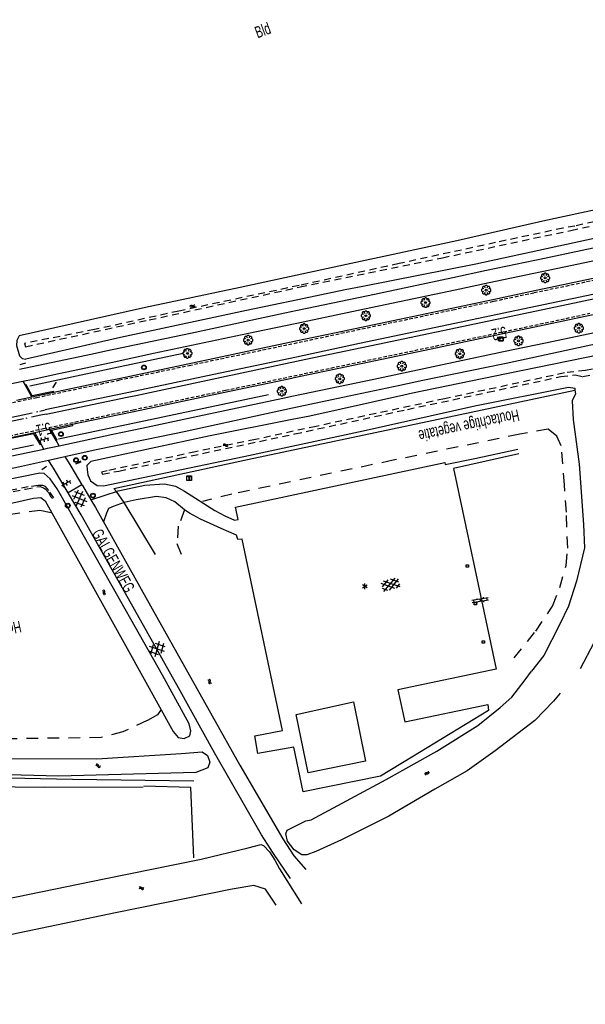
# Model space of a CAD drawing. Extents: x 99796 to 103543, y 406299 to 407646.
# Tile 2 of 85: x 99964 to 100085, y 407274 to 407486. Entities that reach past the tile are written whole.
import ezdxf
from ezdxf.enums import TextEntityAlignment as Align

# ---------------------------------------------------------------- set-up
doc = ezdxf.new("R2010")
doc.units = 0
for name, pattern in [('As', [4.25, 2, -1, 0.25, -1]), ('Cult-sch', [4.5, 2.5, -2]), ('Mi-knt-strp', [1.15, 0.75, -0.4]), ('Slootbodem', [2.5, 1.5, -1])]:
    doc.linetypes.add(name, pattern=pattern)
for name, color, linetype in [('1101', 252, 'CONTINUOUS'), ('1103', 252, 'CONTINUOUS'), ('1104', 252, 'CONTINUOUS'), ('1107', 252, 'CONTINUOUS'), ('1110', 252, 'CONTINUOUS'), ('1201', 252, 'As'), ('1202', 252, 'CONTINUOUS'), ('1207', 252, 'Mi-knt-strp'), ('1307', 252, 'Schrikhek'), ('1404', 252, 'CONTINUOUS'), ('1406', 252, 'Slootbodem'), ('1701', 252, 'CONTINUOUS'), ('2004', 252, 'Hekwerk'), ('2006', 252, 'Heg haag'), ('2010', 252, 'Cult-sch'), ('2201', 252, 'CONTINUOUS'), ('2303', 252, 'CONTINUOUS'), ('2401', 252, 'CONTINUOUS'), ('2701', 252, 'CONTINUOUS'), ('2901', 252, 'CONTINUOUS'), ('3605', 252, 'CONTINUOUS'), ('4401', 252, 'CONTINUOUS'), ('4406', 252, 'CONTINUOUS'), ('4411', 252, 'CONTINUOUS'), ('4413', 252, 'CONTINUOUS'), ('4501', 252, 'CONTINUOUS'), ('4601', 252, 'CONTINUOUS')]:
    doc.layers.add(name, color=color, linetype=linetype)
doc.linetypes.add('Heg haag', pattern='A,4,-1,[4,dgnlstyle.shx,S=0.004016,R=0,X=0,Y=0],-1', length=6)
doc.linetypes.add('Hekwerk', pattern='A,4,-1,[1,dgnlstyle.shx,S=0.004,R=0,X=0,Y=0],-1', length=6)
doc.linetypes.add('Schrikhek', pattern='A,1.5,-0.5,[3,dgnlstyle.shx,S=0.004,R=0,X=0,Y=0],-0.5', length=2.5)

# ---------------------------------------------------------------- blocks, each defined once
blk = doc.blocks.new('WATERSYMBOOL', base_point=(97503.821083, 403517.176353))
at = {"layer": '4601'}
for points in [[(97503.321083, 403517.326353, 0), (97503.383583, 403517.388853, 0), (97503.508583, 403517.451353, 0), (97503.633583, 403517.451353, 0), (97503.758583, 403517.388853, 0), (97503.821083, 403517.326353, 0), (97503.883583, 403517.263853, 0), (97504.008583, 403517.201353, 0), (97504.133583, 403517.201353, 0), (97504.258583, 403517.263853, 0), (97504.321083, 403517.326353, 0)], [(97503.321083, 403517.026353, 0), (97503.383583, 403517.088853, 0), (97503.508583, 403517.151353, 0), (97503.633583, 403517.151353, 0), (97503.758583, 403517.088853, 0), (97503.821083, 403517.026353, 0), (97503.883583, 403516.963853, 0), (97504.008583, 403516.901353, 0), (97504.133583, 403516.901353, 0), (97504.258583, 403516.963853, 0), (97504.321083, 403517.026353, 0)]]:
    blk.add_polyline3d(points, dxfattribs=at)
blk = doc.blocks.new('IMG-INFORMATIEBORD', base_point=(97500.879966, 403507.602474))
at = {"layer": '2303'}
for points in [[(97500.379966, 403508.102474, 0), (97501.379966, 403508.102474, 0), (97501.379966, 403507.102474, 0), (97500.379966, 403507.102474, 0)], [(97500.779966, 403507.202474, 0), (97500.979966, 403507.202474, 0), (97500.979966, 403507.222474, 0), (97500.929966, 403507.222474, 0), (97500.929966, 403507.802474, 0), (97500.779966, 403507.802474, 0), (97500.779966, 403507.782474, 0), (97500.829966, 403507.782474, 0), (97500.829966, 403507.222474, 0), (97500.779966, 403507.222474, 0)], [(97500.779966, 403507.202474, 0), (97500.979966, 403507.202474, 0), (97500.979966, 403507.222474, 0), (97500.929966, 403507.222474, 0), (97500.929966, 403507.802474, 0), (97500.779966, 403507.802474, 0), (97500.779966, 403507.782474, 0), (97500.829966, 403507.782474, 0), (97500.829966, 403507.222474, 0), (97500.779966, 403507.222474, 0)]]:
    blk.add_polyline3d(points, close=True, dxfattribs=at)
for points in [[(97500.416612, 403507.165485, 0), (97500.416612, 403508.044589, 0)], [(97500.416612, 403507.165485, 0), (97500.416612, 403508.044589, 0)], [(97500.438212, 403508.066188, 0), (97501.317777, 403508.066188, 0)], [(97500.438212, 403508.066188, 0), (97501.317777, 403508.066188, 0)], [(97501.339377, 403508.044589, 0), (97501.339377, 403507.165485, 0)], [(97501.339377, 403508.044589, 0), (97501.339377, 403507.165485, 0)], [(97501.317777, 403507.143885, 0), (97500.438212, 403507.143885, 0)], [(97501.317777, 403507.143885, 0), (97500.438212, 403507.143885, 0)]]:
    blk.add_polyline3d(points, dxfattribs=at)
blk.add_circle((97500.879966, 403507.902474), 0.06, dxfattribs=at)
blk.add_circle((97500.879966, 403507.902474), 0.06, dxfattribs=at)
for centre, start, end in [((97500.438212, 403508.044589), 90, 180), ((97500.438212, 403508.044589), 90, 180), ((97501.317777, 403508.044589), 0, 90), ((97501.317777, 403508.044589), 0, 90), ((97500.438212, 403507.165485), 180, 270), ((97500.438212, 403507.165485), 180, 270), ((97501.317777, 403507.165485), 270, 0), ((97501.317777, 403507.165485), 270, 0)]:
    blk.add_arc(centre, 0.0216, start, end, dxfattribs=at)
blk = doc.blocks.new('LICHTMAST', base_point=(106423.199838, 404577.892233))
at = {"layer": '2701'}
for points in [[(106422.680222, 404577.592233, 0), (106423.719453, 404578.192234, 0)], [(106423.719453, 404577.592234, 0), (106422.680222, 404578.192233, 0)], [(106423.199838, 404577.292233, 0), (106423.199838, 404578.492233, 0)]]:
    blk.add_polyline3d(points, dxfattribs=at)
blk = doc.blocks.new('VERKEERSBORD', base_point=(97503.821083, 403507.602474))
at = {"layer": '2401'}
for radius in [0.5, 0.5, 0.4, 0.4]:
    blk.add_circle((97503.821083, 403507.602474), radius, dxfattribs=at)
blk = doc.blocks.new('GV4', base_point=(106423.199838, 404577.892233))
at = {"layer": '4401'}
for points in [[(106423.199838, 404577.923483, 0), (106423.293588, 404577.985983, 0)], [(106423.199838, 404577.829733, 0), (106423.449838, 404577.985983, 0)], [(106423.199838, 404577.985983, 0), (106423.512338, 404577.798483, 0)], [(106423.262338, 404577.798483, 0), (106423.574838, 404577.985983, 0)], [(106423.324838, 404577.985983, 0), (106423.574838, 404577.829733, 0)], [(106423.481088, 404577.985983, 0), (106423.574838, 404577.923483, 0)], [(106423.199838, 404577.892233, 0), (106423.356088, 404577.798483, 0)], [(106423.418588, 404577.798483, 0), (106423.574838, 404577.892233, 0)]]:
    blk.add_polyline3d(points, dxfattribs=at)
blk = doc.blocks.new('GV6', base_point=(97503.821083, 403517.176353))
at = {"layer": '4411'}
for points in [[(97503.821083, 403517.145103, 0), (97503.977333, 403517.270103, 0)], [(97503.821083, 403517.207603, 0), (97503.977333, 403517.082603, 0)], [(97503.883583, 403517.082603, 0), (97504.133583, 403517.270103, 0)], [(97503.883583, 403517.270103, 0), (97504.133583, 403517.082603, 0)], [(97504.039833, 403517.270103, 0), (97504.196083, 403517.145103, 0)], [(97504.039833, 403517.082603, 0), (97504.196083, 403517.207603, 0)]]:
    blk.add_polyline3d(points, dxfattribs=at)
blk = doc.blocks.new('OV6', base_point=(97503.821083, 403517.176353))
at = {"layer": '4413'}
for points in [[(97503.852333, 403517.176353, 0), (97503.852333, 403517.207603, 0)], [(97503.977333, 403517.176353, 0), (97503.977333, 403517.207603, 0)], [(97504.102333, 403517.176353, 0), (97504.102333, 403517.207603, 0)], [(97503.821083, 403517.176353, 0), (97504.133583, 403517.176353, 0)], [(97503.914833, 403517.176353, 0), (97503.914833, 403517.145103, 0)], [(97504.039833, 403517.176353, 0), (97504.039833, 403517.145103, 0)]]:
    blk.add_polyline3d(points, dxfattribs=at)
blk = doc.blocks.new('STRAATKOLK', base_point=(97500.879966, 403507.602474))
at = {"layer": '3605'}
blk.add_polyline3d([(97500.629966, 403507.352474, 0), (97500.629966, 403507.852474, 0), (97501.129966, 403507.852474, 0), (97501.129966, 403507.352474, 0)], close=True, dxfattribs=at)
blk = doc.blocks.new('OV2', base_point=(97503.821083, 403517.176353))
at = {"layer": '4406'}
for points in [[(97503.852333, 403517.020103, 0), (97503.852333, 403517.332603, 0)], [(97503.914833, 403517.301353, 0), (97503.852333, 403517.301353, 0)], [(97503.914833, 403517.020103, 0), (97503.914833, 403517.332603, 0)], [(97503.821083, 403517.238853, 0), (97503.852333, 403517.238853, 0)], [(97503.914833, 403517.176353, 0), (97503.852333, 403517.176353, 0)], [(97503.946083, 403517.238853, 0), (97503.914833, 403517.238853, 0)], [(97503.821083, 403517.113853, 0), (97503.852333, 403517.113853, 0)], [(97503.914833, 403517.051353, 0), (97503.852333, 403517.051353, 0)], [(97503.946083, 403517.113853, 0), (97503.914833, 403517.113853, 0)]]:
    blk.add_polyline3d(points, dxfattribs=at)
blk = doc.blocks.new('BOOM', base_point=(97503.821083, 403507.602474))
at = {"layer": '2901'}
for points in [[(97503.321083, 403507.852474, 0), (97503.071083, 403507.977474, 0), (97502.821083, 403507.727474, 0), (97502.821083, 403507.477474, 0), (97503.071083, 403507.227474, 0), (97503.321083, 403507.352474, 0)], [(97503.491578, 403508.39797, 0), (97503.202364, 403508.39797, 0), (97503.025588, 403508.221193, 0), (97503.025588, 403507.931979, 0)], [(97504.071083, 403508.102474, 0), (97504.196083, 403508.352474, 0), (97503.946083, 403508.602474, 0), (97503.696083, 403508.602474, 0), (97503.446083, 403508.352474, 0), (97503.571083, 403508.102474, 0)], [(97504.616578, 403507.931979, 0), (97504.616578, 403508.221193, 0), (97504.439801, 403508.39797, 0), (97504.150588, 403508.39797, 0)], [(97504.321083, 403507.352474, 0), (97504.571083, 403507.227474, 0), (97504.821083, 403507.477474, 0), (97504.821083, 403507.727474, 0), (97504.571083, 403507.977474, 0), (97504.321083, 403507.852474, 0)], [(97503.025588, 403507.27297, 0), (97503.025588, 403506.983756, 0), (97503.202364, 403506.806979, 0), (97503.491578, 403506.806979, 0)], [(97503.571083, 403507.102474, 0), (97503.446083, 403506.852474, 0), (97503.696083, 403506.602474, 0), (97503.946083, 403506.602474, 0), (97504.196083, 403506.852474, 0), (97504.071083, 403507.102474, 0)], [(97504.150588, 403506.806979, 0), (97504.439801, 403506.806979, 0), (97504.616578, 403506.983756, 0), (97504.616578, 403507.27297, 0)]]:
    blk.add_polyline3d(points, dxfattribs=at)
blk.add_circle((97503.821083, 403507.602474), 0.2, dxfattribs=at)
blk.add_circle((97503.821083, 403507.602474), 0.2, dxfattribs=at)
blk = doc.blocks.new('HECTOMETERPAAL', base_point=(97500.879966, 403507.602474))
at = {"layer": '2201'}
blk.add_polyline3d([(97501.379966, 403508.002474, 0), (97501.379966, 403507.202474, 0), (97500.379966, 403507.202474, 0), (97500.379966, 403508.002474, 0)], close=True, dxfattribs=at)
blk.add_polyline3d([(97501.379966, 403508.002474, 0), (97501.379966, 403507.202474, 0), (97500.379966, 403507.202474, 0), (97500.379966, 403508.002474, 0)], close=True, dxfattribs=at)
for points in [[(97500.387999, 403507.279814, 0), (97500.387999, 403507.920491, 0)], [(97500.387999, 403507.920491, 0), (97500.387999, 403507.279814, 0)], [(97500.407999, 403507.279814, 0), (97500.407999, 403507.820491, 0)], [(97500.407999, 403507.279814, 0), (97500.407999, 403507.820491, 0)], [(97500.437999, 403507.679814, 0), (97500.437999, 403507.820491, 0)], [(97500.437999, 403507.679814, 0), (97500.437999, 403507.820491, 0)], [(97500.437999, 403507.820491, 0), (97500.437999, 403507.679814, 0)], [(97500.459598, 403507.99209, 0), (97500.979966, 403507.99209, 0), (97501.298012, 403507.99209, 0)], [(97501.298012, 403507.99209, 0), (97500.979966, 403507.99209, 0), (97500.459598, 403507.99209, 0)], [(97500.459598, 403507.87209, 0), (97501.298012, 403507.87209, 0)], [(97500.459598, 403507.87209, 0), (97501.298012, 403507.87209, 0)], [(97500.459598, 403507.84209, 0), (97500.798012, 403507.84209, 0)], [(97500.459598, 403507.84209, 0), (97500.798012, 403507.84209, 0)], [(97500.798012, 403507.84209, 0), (97500.459598, 403507.84209, 0)], [(97500.798012, 403507.658214, 0), (97500.459598, 403507.658214, 0)], [(97500.798012, 403507.658214, 0), (97500.459598, 403507.658214, 0)], [(97500.459598, 403507.658214, 0), (97500.798012, 403507.658214, 0)], [(97500.819612, 403507.820491, 0), (97500.819612, 403507.679814, 0)], [(97500.819612, 403507.820491, 0), (97500.819612, 403507.679814, 0)], [(97500.819612, 403507.679814, 0), (97500.819612, 403507.820491, 0)], [(97501.349612, 403507.820491, 0), (97501.349612, 403507.279814, 0)], [(97501.349612, 403507.820491, 0), (97501.349612, 403507.279814, 0)], [(97501.369612, 403507.920491, 0), (97501.369612, 403507.279814, 0)], [(97501.369612, 403507.279814, 0), (97501.369612, 403507.920491, 0)], [(97501.298012, 403507.228214, 0), (97500.979966, 403507.228214, 0), (97500.459598, 403507.228214, 0)], [(97501.298012, 403507.228214, 0), (97500.979966, 403507.228214, 0), (97500.459598, 403507.228214, 0)], [(97501.298012, 403507.208214, 0), (97500.979966, 403507.208214, 0), (97500.459598, 403507.208214, 0)], [(97500.459598, 403507.208214, 0), (97500.979966, 403507.208214, 0), (97501.298012, 403507.208214, 0)]]:
    blk.add_polyline3d(points, dxfattribs=at)
for centre, radius, start, end in [((97500.459598, 403507.920491), 0.0716, 90, 180), ((97500.459598, 403507.920491), 0.0716, 90, 180), ((97500.459598, 403507.820491), 0.0516, 90, 180), ((97500.459598, 403507.820491), 0.0516, 90, 180), ((97500.459598, 403507.820491), 0.0216, 90, 180), ((97500.459598, 403507.820491), 0.0216, 90, 180), ((97500.459598, 403507.820491), 0.0216, 90, 180), ((97500.459598, 403507.679814), 0.0216, 180.000004, 270), ((97500.459598, 403507.679814), 0.0216, 180.000004, 270), ((97500.459598, 403507.679814), 0.0216, 180.000004, 270), ((97500.798012, 403507.820491), 0.0216, 0, 90), ((97500.798012, 403507.820491), 0.0216, 0, 90), ((97500.798012, 403507.820491), 0.0216, 0, 90), ((97500.798012, 403507.679814), 0.0216, 270.000004, 0), ((97500.798012, 403507.679814), 0.0216, 270.000004, 0), ((97500.798012, 403507.679814), 0.0216, 270.000004, 0), ((97501.298012, 403507.920491), 0.0716, 0, 90), ((97501.298012, 403507.920491), 0.0716, 0, 90), ((97501.298012, 403507.820491), 0.0516, 0, 90), ((97501.298012, 403507.820491), 0.0516, 0, 90), ((97500.459598, 403507.279814), 0.0716, 180, 270), ((97500.459598, 403507.279814), 0.0716, 180, 270), ((97500.459598, 403507.279814), 0.0516, 180, 270), ((97500.459598, 403507.279814), 0.0516, 180, 270), ((97501.298012, 403507.279814), 0.0716, 270, 0), ((97501.298012, 403507.279814), 0.0516, 270.000003, 0), ((97501.298012, 403507.279814), 0.0516, 270.000003, 0), ((97501.298012, 403507.279814), 0.0716, 270, 0)]:
    blk.add_arc(centre, radius, start, end, dxfattribs=at)

msp = doc.modelspace()

# ---------------------------------------------------------------- linework, layer by layer
at = {"layer": '1101'}
for points in [[(100110.07767, 407434.877512, 0.198233), (100105.437543, 407433.892378, 0.213501), (100092.226919, 407431.118899, 0.234301), (100073.943567, 407427.228578, 0.301901), (100065.615345, 407425.481894, 0.335876)], [(100067.171278, 407418.088422, 0.367515), (100068.237167, 407418.315821, 0.364201), (100088.146608, 407422.541418, 0.306701), (100102.589186, 407425.564119, 0.319201), (100112.775248, 407427.712842, 0.336046)], [(100065.615345, 407425.481894, 0.335876), (100060.559716, 407424.421572, 0.356501), (100045.585539, 407421.28376, 0.379901), (100031.660032, 407418.291235, 0.333101), (100023.380934, 407416.571148, 0.330299), (100016.293582, 407415.098661, 0.327901), (100001.207273, 407411.902734, 0.333101), (99985.35754, 407408.532706, 0.35328), (99982.828181, 407407.994905, 0.356501), (99971.431401, 407405.5608, 0.333314)], [(99975.425657, 407398.753577, 0.421068), (99977.119919, 407399.114558, 0.429201), (99988.621032, 407401.539509, 0.391897), (99993.305933, 407402.527296, 0.376701), (100007.802527, 407405.561918, 0.331701), (100022.502523, 407408.669555, 0.309201), (100022.989287, 407408.7725, 0.305759), (100037.353393, 407411.810347, 0.204201), (100053.763297, 407415.227928, 0.409201), (100067.171278, 407418.088422, 0.367515)], [(99964.78213, 407408.018747, 0.088327), (99965.279456, 407407.128775, 0.148808)], [(99965.279456, 407407.128775, 0.148808), (99966.717791, 407404.553854, 0.323723)], [(99971.431401, 407405.5608, 0.333314), (99967.747946, 407404.773921, 0.325819)], [(99966.717791, 407404.553854, 0.323723), (99963.392224, 407403.843441, 0.316956)], [(99967.747946, 407404.773921, 0.325819), (99966.717791, 407404.553854, 0.323723)], [(99970.514979, 407397.70677, 0.397495), (99975.425657, 407398.753577, 0.421068)], [(99962.537643, 407396.00692, 0.359201), (99967.341032, 407397.03063, 0.382258)], [(99967.341032, 407397.03063, 0.382258), (99969.295518, 407397.446991, 0.391641)], [(99968.727212, 407394.459435, 0.168299), (99967.341032, 407397.03063, 0.382258)], [(99969.295518, 407397.446991, 0.391641), (99970.514979, 407397.70677, 0.397495)], [(99971.927982, 407395.270431, 0.186332), (99970.514979, 407397.70677, 0.397495)], [(99969.284888, 407393.425667, 0.082274), (99968.727212, 407394.459435, 0.168299)], [(99972.584378, 407394.138315, 0.088224), (99971.927982, 407395.270431, 0.186332)], [(99971.547872, 407388.988591, 0.089366), (99970.30301, 407391.075754, 0.139921)], [(99973.825645, 407391.856575, 0.146436), (99975.059249, 407389.794023, 0.085257)], [(99974.508902, 407384.024062, -0.030886), (99971.547872, 407388.988591, 0.089366)], [(99975.059249, 407389.794023, 0.085257), (99977.47694, 407385.751714, -0.034647)], [(100022.20301, 407301.245966, 0.034), (100018.566009, 407306.652852, 0.016), (100016.004127, 407310.659029, -0.067), (100005.926099, 407328.223028, -0.028), (99998.183083, 407342.164182, -0.067), (99988.116976, 407360.158824, -0.109), (99977.318849, 407379.31315, -0.145), (99974.56884, 407383.923569, -0.03332), (99974.508902, 407384.024062, -0.030886)], [(99977.47694, 407385.751714, -0.034647), (99977.571052, 407385.594362, -0.039314), (99979.395326, 407382.544094, -0.129795)], [(99979.395326, 407382.544094, -0.129795), (99980.356824, 407380.891183, -0.157), (99993.571918, 407357.342877, -0.094), (100011.357944, 407325.601169, 0.034), (100020.60486, 407309.792899, 0.061), (100022.958871, 407306.129822, 0.037), (100025.505852, 407303.1969, 0.034)]]:
    msp.add_polyline3d(points, dxfattribs=at)
at = {"layer": '1103'}
msp.add_polyline3d([(99977.47694, 407385.751714, -0.034647), (99974.508902, 407384.024062, -0.030886)], dxfattribs=at)
at = {"layer": '1104'}
for points in [[(100162.037953, 407452.389663, -0.047088), (100159.257185, 407451.813259, -0.043299), (100143.038389, 407448.384502, -0.049899), (100129.947346, 407445.625552, 0.055701), (100113.395881, 407442.128622, 0.075501), (100092.8781, 407437.789031, 0.072201), (100076.689478, 407434.37592, 0.062301), (100064.297665, 407431.743236, 0.064384)], [(100064.836589, 407429.182381, 0.101168), (100080.953073, 407432.568037, 0.064), (100104.091969, 407437.396013, 0.112), (100108.761112, 407438.374242, 0.108849)], [(100068.476579, 407411.885905, 0.15228), (100086.641964, 407415.82472, 0.154401), (100102.207344, 407419.067213, 0.147801), (100123.055559, 407423.512229, 0.141201), (100142.487418, 407427.595147, 0.108201), (100158.795249, 407431.06898, 0.095001), (100166.201799, 407432.62328, 0.097868)], [(100064.297665, 407431.743236, 0.064384), (100057.054218, 407430.20434, 0.065601), (100038.914662, 407426.338234, 0.108501), (100038.525997, 407426.257398, 0.108287)], [(99966.966012, 407408.475965, 0.083165), (99972.534832, 407409.641856, 0.07), (99983.71526, 407412.051878, 0.099711), (99992.855173, 407414.022052, 0.124), (100014.588889, 407418.623903, 0.136), (100023.546376, 407420.498985, 0.128715), (100036.721956, 407423.257047, 0.118), (100057.538133, 407427.649164, 0.118), (100064.836589, 407429.182381, 0.101168)], [(100038.525997, 407426.257398, 0.108287), (100023.71112, 407423.176132, 0.100109), (100020.979997, 407422.608101, 0.098601), (100000.763591, 407418.262177, 0.098601), (99982.599715, 407414.442331, 0.061586), (99979.711976, 407413.835042, 0.055701), (99966.433909, 407410.995187, 0.096756)], [(100067.956947, 407414.355088, 0.076184), (100076.955836, 407416.265049, 0.064), (100096.942019, 407420.482823, 0.085), (100114.142976, 407424.080208, 0.047815)], [(99972.584378, 407394.138315, 0.088224), (99984.104093, 407396.626064, 0.109), (99990.299572, 407397.942638, 0.105937), (100002.311077, 407400.49515, 0.1), (100020.597037, 407404.363119, 0.1), (100022.886588, 407404.842735, 0.09824), (100040.110853, 407408.45088, 0.085), (100059.23016, 407412.502878, 0.088), (100067.956947, 407414.355088, 0.076184)], [(99973.825645, 407391.856575, 0.146436), (99980.511051, 407393.33924, 0.158801), (99991.396248, 407395.592618, 0.146102), (99999.36847, 407397.242972, 0.136801), (100017.093029, 407401.10796, 0.132401), (100022.676482, 407402.292301, 0.139337), (100034.803059, 407404.864543, 0.154401), (100045.711237, 407407.173665, 0.151371), (100050.644856, 407408.21805, 0.150001), (100067.801681, 407411.739566, 0.152201), (100068.476579, 407411.885905, 0.15228)], [(99966.433909, 407410.995187, 0.096756), (99964.085885, 407410.484315, 0.010774)], [(99961.381312, 407407.306844, 0.096368), (99964.78213, 407408.018747, 0.088327)], [(99964.78213, 407408.018747, 0.088327), (99966.966012, 407408.475965, 0.083165)], [(99872.3843, 407372.900577, 0.145301), (99886.584934, 407375.892215, 0.145301), (99899.075832, 407378.622853, 0.149901), (99912.886973, 407381.56695, 0.117701), (99931.901973, 407385.60591, 0.110801), (99951.987659, 407389.859078, 0.074094), (99952.038657, 407389.869877, 0.074001), (99969.284888, 407393.425667, 0.082274)], [(99969.284888, 407393.425667, 0.082274), (99970.107369, 407393.603312, 0.083757)], [(99970.107369, 407393.603312, 0.083757), (99972.584378, 407394.138315, 0.088224)], [(99894.773264, 407374.996539, 0.065586), (99916.188698, 407379.561999, 0.042401), (99941.202532, 407384.856009, -0.034599), (99953.058988, 407387.362992, 0.050496), (99963.857885, 407389.64636, 0.128001), (99970.30301, 407391.075754, 0.139921)], [(99970.30301, 407391.075754, 0.139921), (99970.626105, 407391.14737, 0.140519)], [(99970.626105, 407391.14737, 0.140519), (99973.825645, 407391.856575, 0.146436)]]:
    msp.add_polyline3d(points, dxfattribs=at)
at = {"layer": '1107'}
for points in [[(99971.431401, 407405.5608, 0.333314), (99971.388932, 407405.793631, 0.448601), (99966.788571, 407404.877209, 0.414401), (99965.48919, 407407.240161, 0.281201), (99965.279456, 407407.128775, 0.148808)], [(99971.927982, 407395.270431, 0.186332), (99972.12952, 407395.35723, 0.296701), (99970.913213, 407397.516036, 0.471501), (99975.478183, 407398.505473, 0.347301), (99975.425657, 407398.753577, 0.421068)], [(99968.727212, 407394.459435, 0.168299), (99968.542438, 407394.372636, 0.301301), (99967.145082, 407396.70802, 0.457701), (99962.600227, 407395.77707, 0.381801), (99962.537643, 407396.00692, 0.359201)]]:
    msp.add_polyline3d(points, dxfattribs=at)
at = {"layer": '1110'}
for points in [[(100071.212074, 407392.445972, -0.47308), (100057.201748, 407389.271577, -0.29899), (100066.370736, 407346.210842, -0.28954), (100045.266489, 407341.736177, -0.14464), (100046.73725, 407334.873651, -0.14443), (100064.535784, 407338.582524, -0.16963), (100064.688671, 407337.314332, -0.22633), (100048.226095, 407327.328817, -0.20218), (100041.530619, 407323.223267, -0.17026), (100024.965545, 407319.845839, -0.15304), (100022.936079, 407329.477963, -0.13456), (100015.213212, 407328.060765, -0.15892), (100014.566032, 407331.864033, -0.1333), (100020.50391, 407333.059405, -0.13645), (100011.816046, 407374.130407, -0.3412), (100010.886377, 407374.020526, -0.35632), (100010.624608, 407374.944873, -0.36367), (100007.35653, 407376.418629, -0.3454), (100004.946416, 407377.466135, -0.30445), (100002.894085, 407378.42504, -0.274)], [(100005.962979, 407380.223983, -0.322), (100008.1209, 407379.097705, -0.35779), (100010.218433, 407378.146953, -0.35422), (100010.999735, 407378.30211, -0.32818), (100010.399564, 407380.988942, -0.34561), (100055.344735, 407390.572668, -0.36619), (100055.418641, 407390.115394, -0.35905), (100061.761577, 407391.440908, -0.36136), (100071.001952, 407393.434389, -0.45187)], [(99984.849151, 407384.332606, -0.254554), (99985.267874, 407384.471932, -0.256), (99990.966078, 407385.707983, -0.301), (99995.174911, 407385.947147, -0.361), (99997.515883, 407385.462859, -0.361), (99999.494012, 407384.394073, -0.361), (100005.962979, 407380.223983, -0.322)], [(99979.395326, 407382.544094, -0.129795), (99982.660916, 407383.603939, -0.247), (99984.849151, 407384.332606, -0.254554)], [(99986.550119, 407381.974869, -0.16), (99984.139111, 407381.131836, -0.202), (99983.163085, 407380.694115, -0.181), (99982.729088, 407379.654014, -0.139), (99982.081633, 407377.817818, -0.148778)], [(99999.460112, 407380.408012, -0.259), (99997.413065, 407382.091844, -0.298), (99995.55489, 407382.941955, -0.298), (99993.50002, 407383.244821, -0.292), (99989.082944, 407382.561975, -0.217), (99986.550119, 407381.974869, -0.16)], [(100002.894085, 407378.42504, -0.274), (100000.58217, 407379.680091, -0.265), (99999.460112, 407380.408012, -0.259)], [(100001.457985, 407322.18694, -0.288), (99975.405168, 407322.480121, -0.354), (99941.173848, 407323.196121, -0.381), (99941.290077, 407307.459005, -0.288), (99940.232094, 407306.700909, -0.309), (99913.643952, 407306.800001, -0.201), (99891.228881, 407306.957954, -0.249), (99859.224167, 407306.750082, -0.324), (99824.774917, 407306.712829, -0.285), (99823.120803, 407306.712749, -0.291483)], [(99823.357873, 407305.23374, -0.367454), (99830.093886, 407305.275985, -0.354), (99860.481825, 407305.321061, -0.369), (99888.887163, 407304.977962, -0.261), (99920.219835, 407304.847949, -0.27), (99943.062942, 407305.341178, -0.321), (99942.903127, 407320.227065, -0.399), (99944.063183, 407321.182975, -0.411), (99969.513994, 407320.86707, -0.354), (99990.634155, 407320.944183, -0.366)]]:
    msp.add_polyline3d(points, dxfattribs=at)
at = {"layer": '1201'}
for points in [[(99964.798521, 407400.800997, 0.488801), (99968.421172, 407401.586554, 0.496631), (99969.610479, 407401.84445, 0.499201)], [(99969.788175, 407400.923559, 0.434201), (99968.612293, 407400.681697, 0.442398), (99964.93971, 407399.926298, 0.468001)]]:
    msp.add_polyline3d(points, dxfattribs=at)
at = {"layer": '1202'}
for points in [[(99969.788175, 407400.923559, 0.434201), (99987.202672, 407404.578852, 0.389551), (99989.055376, 407404.967734, 0.384801), (100006.379839, 407408.638635, 0.397801), (100025.483873, 407412.704044, 0.371801), (100040.974747, 407415.950262, 0.382201), (100064.776372, 407420.991325, 0.434201), (100066.485244, 407421.348315, 0.424283), (100083.143916, 407424.828374, 0.327601), (100100.223627, 407428.446376, 0.309401)], [(100087.096822, 407426.643335, 0.260001), (100070.721563, 407423.17509, 0.260001), (100066.296387, 407422.245722, 0.255672), (100054.776948, 407419.826427, 0.244401), (100037.044566, 407416.085863, 0.327601), (100023.48898, 407413.196155, 0.338001), (100007.100683, 407409.751379, 0.283401), (99987.538066, 407405.605131, 0.288601), (99986.796351, 407405.449541, 0.297314), (99969.610479, 407401.84445, 0.499201)], [(99813.178155, 407368.741953, 0.345491), (99821.437057, 407370.492407, 0.376501), (99831.997137, 407372.694426, 0.386101), (99843.074661, 407375.070416, 0.405301), (99854.195025, 407377.438583, 0.376501), (99868.691619, 407380.498537, 0.395701), (99870.682609, 407380.921763, 0.40023), (99881.351646, 407383.189687, 0.424501), (99893.988576, 407385.874876, 0.395701), (99909.170251, 407389.066705, 0.388501), (99920.498486, 407391.460949, 0.381301), (99934.512284, 407394.425162, 0.371701), (99947.197642, 407397.111469, 0.376501), (99948.736459, 407397.434039, 0.386319), (99964.798521, 407400.800997, 0.488801)], [(99964.93971, 407399.926298, 0.468001), (99952.489044, 407397.264951, 0.406701), (99949.112886, 407396.557002, 0.405415), (99936.205055, 407393.85035, 0.400501), (99921.347853, 407390.683481, 0.405301), (99902.944174, 407386.789435, 0.414901), (99885.462504, 407383.10922, 0.388501), (99870.875102, 407380.014416, 0.412695), (99869.545083, 407379.732245, 0.414901), (99847.935419, 407375.146785, 0.412501), (99830.498453, 407371.455395, 0.412501), (99815.681856, 407368.276977, 0.405301), (99813.331631, 407367.784459, 0.405301)]]:
    msp.add_polyline3d(points, dxfattribs=at)
at = {"layer": '1207'}
for points in [[(100090.990868, 407430.411839, 0.423201), (100074.454676, 407426.939123, 0.415101), (100065.697754, 407425.090303, 0.402595), (100057.439786, 407423.346826, 0.390801), (100040.531438, 407419.805565, 0.334101), (100021.46503, 407415.747606, 0.331401), (100000.832882, 407411.404663, 0.366501), (99985.515017, 407408.195257, 0.374765), (99980.814289, 407407.210359, 0.377301), (99967.81383, 407404.461996, 0.395013), (99959.014635, 407402.601802, 0.407001)], [(99813.78696, 407364.943797, 0.386159), (99828.692432, 407368.089967, 0.404001), (99853.376951, 407373.305746, 0.401101), (99871.481142, 407377.157752, 0.382738), (99876.250233, 407378.172466, 0.377901), (99899.647292, 407383.103632, 0.366301), (99921.772908, 407387.796008, 0.354701), (99944.770243, 407392.682471, 0.429601), (99950.278778, 407393.840594, 0.410928), (99961.909931, 407396.285945, 0.371501), (99969.215502, 407397.825827, 0.372474), (99986.69019, 407401.509174, 0.374801), (99988.461082, 407401.88226, 0.370473), (100008.294638, 407406.060734, 0.322001), (100027.523842, 407410.125398, 0.298901), (100051.116105, 407415.090093, 0.348401), (100067.097296, 407418.439973, 0.398739), (100067.878794, 407418.603786, 0.401201), (100086.440425, 407422.580534, 0.345101)]]:
    msp.add_polyline3d(points, dxfattribs=at)
at = {"layer": '1307'}
for points in [[(99965.359922, 407411.888951, 0.831), (99964.133929, 407411.488109, 0.834)], [(99971.246626, 407406.603881, 0.408501), (99972.032662, 407407.790386, 0.400101)], [(99977.251422, 407390.823179, 0.189801), (99976.178165, 407390.2547, 0.123801)], [(99976.181751, 407390.281711, 0.1013), (99977.321722, 407390.734707, 0.0763)], [(99969.873857, 407389.733532, 0.225001), (99968.850519, 407388.994061, 0.194201)]]:
    msp.add_polyline3d(points, dxfattribs=at)
at = {"layer": '1404'}
for points in [[(100121.087675, 407451.773624, -0.555001), (100098.609831, 407447.148823, -0.547), (100076.338928, 407442.339101, -0.595), (100057.890918, 407438.167148, -0.502), (100034.252089, 407433.091068, -0.454), (100011.406001, 407428.096944, -0.406), (99991.099071, 407423.848995, -0.355), (99964.004277, 407417.723659, -0.328), (99963.527404, 407416.778272, -0.388), (99963.441025, 407415.635848, -0.316), (99964.088108, 407413.447985, -0.223), (99964.636, 407412.9, -0.132), (99965.390669, 407412.766141, -0.199)], [(100122.396529, 407446.073387, -0.31075), (100112.743898, 407443.970012, -0.348922), (100087.381061, 407438.623124, -0.337), (100061.979052, 407433.152908, -0.313), (100037.737436, 407428.351788, -0.323372)], [(100037.737436, 407428.351788, -0.323372), (100033.932086, 407427.598127, -0.325), (100023.766616, 407425.468488, -0.327878), (100012.743007, 407423.159071, -0.331), (99985.751044, 407417.412066, -0.25), (99981.650491, 407416.476383, -0.239729), (99965.390669, 407412.766141, -0.199)], [(100130.525369, 407422.666521, -0.273596), (100110.822078, 407418.442854, -0.256), (100092.04587, 407414.390111, -0.22), (100068.544876, 407409.594917, -0.226), (100048.420858, 407405.450159, -0.244), (100046.520125, 407405.025287, -0.25278), (100026.338827, 407400.514149, -0.346), (100022.541213, 407399.76243, -0.321992), (100004.983973, 407396.287062, -0.211), (99992.340153, 407393.569965, -0.143618), (99979.364901, 407390.781644, -0.07447)], [(100130.049095, 407349.100321, 0.1452), (100128.549573, 407363.269028, 0.14256), (100126.695845, 407382.134319, 0.13848), (100125.571865, 407394.733999, 0.0264), (100123.798501, 407409.991442, -0.0288), (100123.281266, 407413.362093, -0.00552), (100122.757103, 407413.925982, -0.00648), (100122.070744, 407414.003133, 0.01104), (100111.997131, 407411.732925, -0.006), (100090.743459, 407407.236772, 0.04008), (100090.207882, 407407.059045, 0.04512), (100089.648632, 407406.268995, 0.04368), (100089.987482, 407404.12636, 0.04752), (100092.087482, 407382.565851, 0.10392), (100092.695471, 407377.863647, 0.1032), (100092.73275, 407375.115366, 0.1032), (100092.535149, 407372.441225, 0.1032), (100092.232461, 407368.47708, 0.1476), (100091.317181, 407362.892545, 0.1992), (100090.034709, 407358.543544, 0.20472), (100087.29812, 407351.813438, 0.16776), (100084.395876, 407346.24829, 0.13176)], [(99979.364901, 407390.781644, -0.07447), (99978.549545, 407389.926531, -0.08635), (99978.560332, 407389.043609, -0.05863), (99978.760164, 407387.883925, -0.217), (99979.325539, 407386.634173, -0.38335), (99980.722351, 407385.649655, -0.40315), (99982.085255, 407385.555009, -0.45067), (99990.596157, 407387.36611, -0.304), (100012.240838, 407391.82789, -0.28), (100037.791859, 407397.345045, -0.34), (100061.764103, 407402.693071, -0.256), (100081.907865, 407406.729051, -0.538), (100083.200913, 407406.546884, -0.586), (100083.253067, 407406.103575, -0.571)], [(100083.253067, 407406.103575, -0.571), (100083.345827, 407405.317166, -0.607), (100082.638022, 407403.783091, -0.613), (100082.876068, 407399.779894, -0.634), (100084.131118, 407390.218937, -0.673), (100085.075107, 407377.272063, -0.721), (100085.298997, 407372.245156, -0.706), (100083.586108, 407365.107873, -0.649), (100081.882905, 407359.709927, -0.646), (100079.914089, 407355.738022, -0.646), (100076.565053, 407349.16512, -0.649), (100073.899981, 407345.756107, -0.481)], [(99968.457331, 407388.27969, -0.08239), (99953.938432, 407385.313977, -0.208023), (99946.775939, 407383.850926, -0.27), (99925.285112, 407379.253917, -0.27), (99904.321041, 407374.830135, -0.246), (99895.530547, 407372.985223, -0.260008)], [(100000.452902, 407334.450969, -0.297), (99994.762894, 407344.872841, -0.369), (99984.874111, 407362.356001, -0.348), (99973.000493, 407383.394205, -0.289312), (99972.12803, 407384.939828, -0.285), (99970.654483, 407387.069964, -0.07447), (99969.375753, 407388.214031, -0.08635), (99968.457331, 407388.27969, -0.08239)], [(99816.053103, 407350.806014, -0.44998), (99845.166039, 407356.823945, -0.195), (99873.192888, 407362.971046, -0.225), (99900.777172, 407368.709856, -0.252), (99928.301107, 407374.659889, -0.276), (99950.177874, 407379.117944, -0.276), (99967.091065, 407382.897996, -0.369), (99968.618061, 407383.03397, -0.366), (99969.540071, 407382.345163, -0.36), (99987.156969, 407350.619846, -0.309), (99997.058045, 407332.798057, -0.195), (99998.121988, 407331.493833, -0.156), (99999.412056, 407331.325077, -0.141), (100000.625011, 407331.905105, -0.174), (100000.847038, 407332.960852, -0.252), (100000.452902, 407334.450969, -0.297)], [(100025.531929, 407313.625851, -0.379), (100026.659947, 407313.841918, -0.406), (100042.746123, 407322.515138, -0.469), (100053.619128, 407328.579166, -0.685), (100062.448066, 407334.116065, -0.649), (100067.229848, 407337.951996, -0.652), (100069.709029, 407340.216973, -0.64), (100072.596129, 407343.903148, -0.466), (100073.899981, 407345.756107, -0.481)], [(100080.08508, 407341.035047, -0.412), (100078.662019, 407339.341902, -0.409), (100074.639823, 407335.191929, -0.373), (100066.146162, 407328.658142, -0.487), (100060.139876, 407324.381881, -0.412), (100053.181034, 407320.415937, -0.4), (100043.320935, 407314.655148, -0.286), (100033.190008, 407309.57199, -0.25), (100027.682167, 407307.055184, -0.133), (100025.693979, 407306.364887, -0.112), (100024.660956, 407306.322047, -0.07), (100022.989046, 407307.396048, -0.094), (100021.593382, 407309.256355, -0.1705), (100021.235652, 407310.816632, -0.3505), (100021.469164, 407311.613261, -0.3805), (100025.531929, 407313.625851, -0.379)], [(99818.565739, 407335.130431, -0.328942), (99828.595947, 407334.18014, -0.315), (99855.207931, 407332.114094, -0.318), (99880.152102, 407330.973038, -0.333), (99907.854106, 407329.267972, -0.318), (99934.834894, 407327.809894, -0.363), (99957.737978, 407327.021995, -0.369), (99980.686139, 407326.979899, -0.396), (99998.741876, 407328.095996, -0.321), (100003.297161, 407328.440958, -0.252), (100004.390161, 407327.692174, -0.234), (100004.903134, 407326.212117, -0.297), (100004.472863, 407325.015181, -0.366), (100001.870003, 407324.007117, -0.489), (99972.527008, 407323.263922, -0.435), (99942.922871, 407324.001902, -0.486), (99925.12716, 407324.977183, -0.483), (99899.069872, 407326.073163, -0.468), (99869.203102, 407328.152993, -0.45), (99846.338015, 407329.292932, -0.432), (99827.232864, 407330.756971, -0.405), (99819.136694, 407331.568411, -0.426956)], [(99827.225596, 407281.104172, -1.033328), (99843.10409, 407281.386071, -0.939), (99865.886848, 407280.86304, -0.891), (99883.804004, 407281.773874, -0.861), (99898.410123, 407283.62199, -0.852), (99919.760134, 407287.150958, -0.822), (99936.645012, 407290.748843, -0.819), (99958.132859, 407296.220177, -0.774), (99982.210156, 407301.159912, -0.813), (100003.069919, 407305.410095, -0.702), (100013.150182, 407307.840847, -0.612), (100015.856978, 407308.550143, -0.366), (100016.422849, 407308.334076, -0.141), (100017.728936, 407307.022029, -0.096), (100018.834975, 407305.185088, -0.108), (100019.847136, 407303.314992, -0.192), (100024.561863, 407295.791023, -0.198)], [(100019.130018, 407295.570859, -0.342), (100016.837847, 407298.969069, -0.429), (100014.35196, 407299.762183, -0.567), (100009.728875, 407298.944854, -0.603), (99984.691944, 407293.873989, -0.774), (99957.540166, 407288.227939, -0.816), (99928.81408, 407282.093876, -0.921), (99909.435864, 407278.120854, -0.834), (99900.678079, 407276.942917, -0.813), (99896.035995, 407276.295089, -0.762), (99888.78807, 407275.463977, -0.723), (99879.712146, 407274.946161, -0.726), (99871.973973, 407274.711841, -0.843), (99861.768167, 407274.2581, -0.876), (99850.331154, 407274.318823, -0.864), (99839.026015, 407274.980062, -0.819), (99831.265118, 407275.576853, -0.726), (99828.103718, 407275.625836, -0.674267)]]:
    msp.add_polyline3d(points, dxfattribs=at)
at = {"layer": '1406'}
for points in [[(100121.612364, 407449.485747, -2.263155), (100119.807, 407449.186, -2.272), (100106.925, 407446.525, -2.147), (100083.247, 407441.32, -2.286), (100080.692, 407440.862, -2.213), (100066.228, 407437.766, -2.107), (100045.531, 407433.253, -1.952), (100024.075, 407428.549, -1.904), (99998.252, 407423.051, -1.864), (99980.155, 407419.091, -1.891), (99965.13, 407416.123, -2.026), (99965.356, 407415.405, -1.936)], [(99965.356, 407415.405, -1.936), (99991.919, 407421.182, -1.831), (100024.281, 407428.234, -1.811), (100054.822, 407434.502, -1.984), (100082.406, 407440.386, -2.058), (100112.336, 407446.818, -2.148), (100119.875, 407448.268, -2.159), (100121.807056, 407448.636807, -2.311276)], [(100131.03784, 407420.369363, -2.122421), (100124.862, 407419.13, -2.16), (100112.814297, 407416.151348, -2.125833), (100091.894548, 407411.58175, -2.069), (100085.529123, 407410.330004, -2.119), (100081.013864, 407409.775549, -2.052), (100055.247, 407404.227, -1.925), (100027.701, 407398.314, -1.994), (100014.67961, 407395.474916, -2.027969), (100001.844, 407392.854, -2.062), (99982.869, 407388.78, -1.928), (99981.631241, 407388.464889, -1.932), (99981.876645, 407388.079254, -1.905), (99985.401, 407388.726, -1.984), (99998.469752, 407391.47478, -2.041), (100023.156, 407396.693, -2.002), (100047.291, 407401.948, -2), (100064.566, 407405.638, -1.898), (100080.255, 407409.004, -2.023), (100083.333, 407409.355, -2.049), (100084.962, 407408.994, -2.413)], [(100084.962, 407408.994, -2.413), (100126.184201, 407417.613741, -2.1135), (100127.28198, 407415.942232, -2.4195), (100127.804887, 407412.771562, -2.3515), (100128.614976, 407390.913892, -2.3855), (100130.907063, 407370.583007, -2.3515), (100132.603979, 407348.995348, -2.3515)], [(99971.440755, 407382.966263, -1.782175), (99970.359, 407384.53, -1.756), (99969.637, 407385.42, -1.733), (99969.073633, 407385.625984, -1.7), (99968.096, 407385.601, -1.709), (99965.955, 407385.299, -1.715), (99962.354, 407384.633, -1.768), (99947.714421, 407381.487206, -1.708), (99926.803, 407377.259, -1.72), (99905.971, 407372.782, -1.783), (99883.239, 407367.939, -1.763), (99858.86564, 407362.754128, -1.761), (99819.559669, 407354.300395, -1.733), (99815.624637, 407353.479083, -1.721573)], [(99815.681814, 407353.122376, -1.746355), (99830.505, 407356.304, -1.811), (99857.3, 407362.098, -1.801), (99886.067, 407368.224, -1.682), (99906.709, 407372.559, -1.611), (99926.026, 407376.702, -1.771), (99942.435, 407380.06, -1.683), (99955.358, 407382.843, -1.739), (99965.356, 407384.853, -1.709), (99968.474, 407385.437, -1.76), (99969.252589, 407385.140245, -1.724), (99969.579, 407384.902, -1.707), (99970.292, 407384.107, -1.772), (99970.817, 407383.21, -1.806), (99971.117635, 407382.855711, -1.783447)]]:
    msp.add_polyline3d(points, dxfattribs=at)
at = {"layer": '1701'}
msp.add_polyline3d([(100035.702926, 407339.197068, 3.5195), (100038.301439, 407326.469992, 3.5195), (100026.033289, 407323.913646, 3.5495), (100023.461308, 407336.472849, 3.5495)], close=True, dxfattribs=at)
at = {"layer": '2004'}
for points in [[(99984.849151, 407384.332606, -0.254554), (99984.307867, 407384.955847, -0.259), (100012.972113, 407391.18416, -0.259), (100051.56612, 407399.383896, -0.211), (100083.253067, 407406.103575, -0.571)], [(99986.550119, 407381.974869, -0.16), (99984.849151, 407384.332606, -0.254554)], [(99993.257504, 407370.805704, -0.149899), (99986.550119, 407381.974869, -0.16)], [(100001.471024, 407305.670866, -0.672), (100000.797119, 407320.807093, -0.3), (99990.754854, 407321.096175, -0.3)]]:
    msp.add_polyline3d(points, dxfattribs=at)
at = {"layer": '2006'}
for points in [[(99999.201577, 407413.928547, 0.309601), (99984.310222, 407410.776959, 0.337282), (99966.278579, 407406.960764, 0.370801)], [(100017.497595, 407405.101844, 0.489701), (99989.712086, 407399.201536, 0.379551), (99972.445425, 407395.534926, 0.311101)], [(99911.212715, 407382.574362, 0.286), (99934.935936, 407387.725356, -0.044), (99967.083824, 407394.360829, -0.044)]]:
    msp.add_polyline3d(points, dxfattribs=at)
at = {"layer": '2010'}
for points in [[(100070.232805, 407348.624208, -0.399919), (100074.842852, 407354.370841, -0.514), (100078.47501, 407359.736004, -0.565), (100080.003124, 407363.714987, -0.529), (100081.353914, 407368.447968, -0.514), (100081.702974, 407372.182944, -0.457), (100081.420969, 407379.89802, -0.517), (100080.982875, 407385.773175, -0.49), (100080.314931, 407394.13608, -0.445), (100079.34412, 407396.231928, -0.436), (100077.484083, 407397.729867, -0.424), (100071.395841, 407396.614888, -0.376), (100044.253003, 407391.02509, -0.301), (100009.662937, 407383.763009, -0.238), (100003.319141, 407382.186093, -0.289)], [(99816.421837, 407348.505588, -0.253282), (99836.277868, 407352.394947, -0.183), (99867.787864, 407359.231972, -0.126), (99901.305046, 407366.349139, -0.132), (99934.742134, 407373.551988, -0.138), (99961.667042, 407379.389891, -0.192), (99968.43515, 407380.323076, -0.318), (99970.924016, 407379.852944, -0.355994)], [(99999.460112, 407380.408012, -0.259), (99998.143967, 407376.876065, -0.277), (99997.854885, 407373.204046, -0.262), (99998.773914, 407370.908522, -0.245944)], [(99994.431343, 407337.526196, -0.225245), (99993.713852, 407336.39706, -0.213), (99991.455954, 407335.14499, -0.213), (99986.227136, 407332.739943, -0.204), (99981.598835, 407331.505009, -0.186), (99949.258845, 407331.092992, -0.231), (99921.721127, 407331.963965, -0.291), (99890.128057, 407333.878019, -0.267), (99863.918032, 407335.485854, -0.225), (99830.296915, 407337.859982, -0.096), (99817.903582, 407339.261429, -0.165857)]]:
    msp.add_polyline3d(points, dxfattribs=at)

# ---------------------------------------------------------------- block references
at = {"layer": '2201'}
msp.add_blockref('HECTOMETERPAAL', (100067.383703, 407417.079025, 0.220901), dxfattribs=at)
at = {"layer": '2303'}
msp.add_blockref('IMG-INFORMATIEBORD', (100000.468921, 407387.173512, -0.307399), dxfattribs=at)
at = {"layer": '2401'}
for p in [(99990.772735, 407410.976627, 0.403401), (99972.966965, 407396.663317, 0.441701), (99976.210576, 407391.075754, 0.194201), (99978.076573, 407391.564139, 0.229401), (99979.834165, 407383.445242, 0.3845), (99974.424671, 407381.318846, -0.33)]:
    msp.add_blockref('VERKEERSBORD', p, dxfattribs=at)
at = {"layer": '2701'}
msp.add_blockref('LICHTMAST', (100038.153585, 407363.981345, -0.292), dxfattribs=at)
at = {"layer": '2901'}
for p in [(100076.863077, 407430.174166, 0.214), (100064.19709, 407427.554169, 0.208), (100051.212963, 407424.870842, 0.202), (100038.394984, 407422.069051, 0.16), (100025.148597, 407419.295945, 0.227601), (100084.074866, 407419.376039, 0.163), (100013.137888, 407416.826078, 0.154), (100071.130972, 407416.66589, 0.166), (100000.091922, 407413.982936, 0.169), (100058.548059, 407413.912156, 0.172), (100046.101864, 407411.240005, 0.169), (100032.780971, 407408.533954, 0.175), (100020.341855, 407405.856961, 0.175)]:
    msp.add_blockref('BOOM', p, dxfattribs=at)
at = {"layer": '3605'}
for p in [(100060.158875, 407368.344032, -0.304), (100061.907899, 407360.238173, -0.304), (100063.61818, 407352.025026, -0.304)]:
    msp.add_blockref('STRAATKOLK', p, dxfattribs=at)
at = {"layer": '4401', "xscale": 10, "yscale": 11.5, "zscale": 10, "rotation": 195.478638}
msp.add_blockref('GV4', (100045.497995, 407364.885845, -0.133), dxfattribs=at)
at = {"layer": '4406', "xscale": 8.5, "yscale": 11.5, "zscale": 8.5, "rotation": 99.43224800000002}
msp.add_blockref('OV2', (100063.012075, 407360.454985, -0.298), dxfattribs=at)
at = {"layer": '4411', "yscale": 13}
for p, xscale, zscale, rotation in [((99976.256131, 407384.449286, -0.0998), 9.500000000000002, 9.500000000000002, 292.125207), ((99995.139148, 407351.338827, -0.941), 9.5, 9.5, 207.830653)]:
    msp.add_blockref('GV6', p, dxfattribs=dict(at, xscale=xscale, zscale=zscale, rotation=rotation))
at = {"layer": '4413', "yscale": 16}
for p, xscale, zscale, rotation in [((99970.311593, 407395.779739, -0.936), 7, 7, 195.106652), ((99975.008052, 407386.590877, -0.936), 7.000000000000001, 7.000000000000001, 207.606677)]:
    msp.add_blockref('OV6', p, dxfattribs=dict(at, xscale=xscale, zscale=zscale, rotation=rotation))
at = {"layer": '4601'}
for p, rotation in [((100001.193117, 407424.138823, 3.335), 24.18556500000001), ((100008.28607, 407394.305953, 3.335), 359.267456), ((99982.222822, 407362.652906, 3.335), 119.826189), ((100004.88488, 407343.500071, 3.335), 119.2905379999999), ((99980.939087, 407325.42012, 3.335), 158.613767), ((100051.513966, 407323.868164, 3.335), 39.321949), ((99990.216922, 407299.21382, 3.335), 357.840374)]:
    msp.add_blockref('WATERSYMBOOL', p, dxfattribs=dict(at, rotation=rotation))

# ---------------------------------------------------------------- texts
at = {"layer": '4501', "width": 0.68}
for s, rotation, p in [('Bld', 20.323139, (100016.245898, 407483.372801, -0.1904)), ('5.2', 191.839349, (100067.010056, 407418.252119, 0.253)), ('Houtachtige vegetatie', 192.061177, (100060.441252, 407398.762145, -0.304)), ('5.1', 192.200471, (99969.248753, 407397.6684, 0.16)), ('GALGENWEG', 299.262799, (99984.216969, 407369.46907, -0.33)), ('Houtachtige vegetatie', 192.282051, (99953.570496, 407353.342288, -0.33))]:
    msp.add_text(s, height=2.5, rotation=rotation, dxfattribs=at).set_placement(p, align=Align.MIDDLE)

doc.saveas('drawing.dxf')
